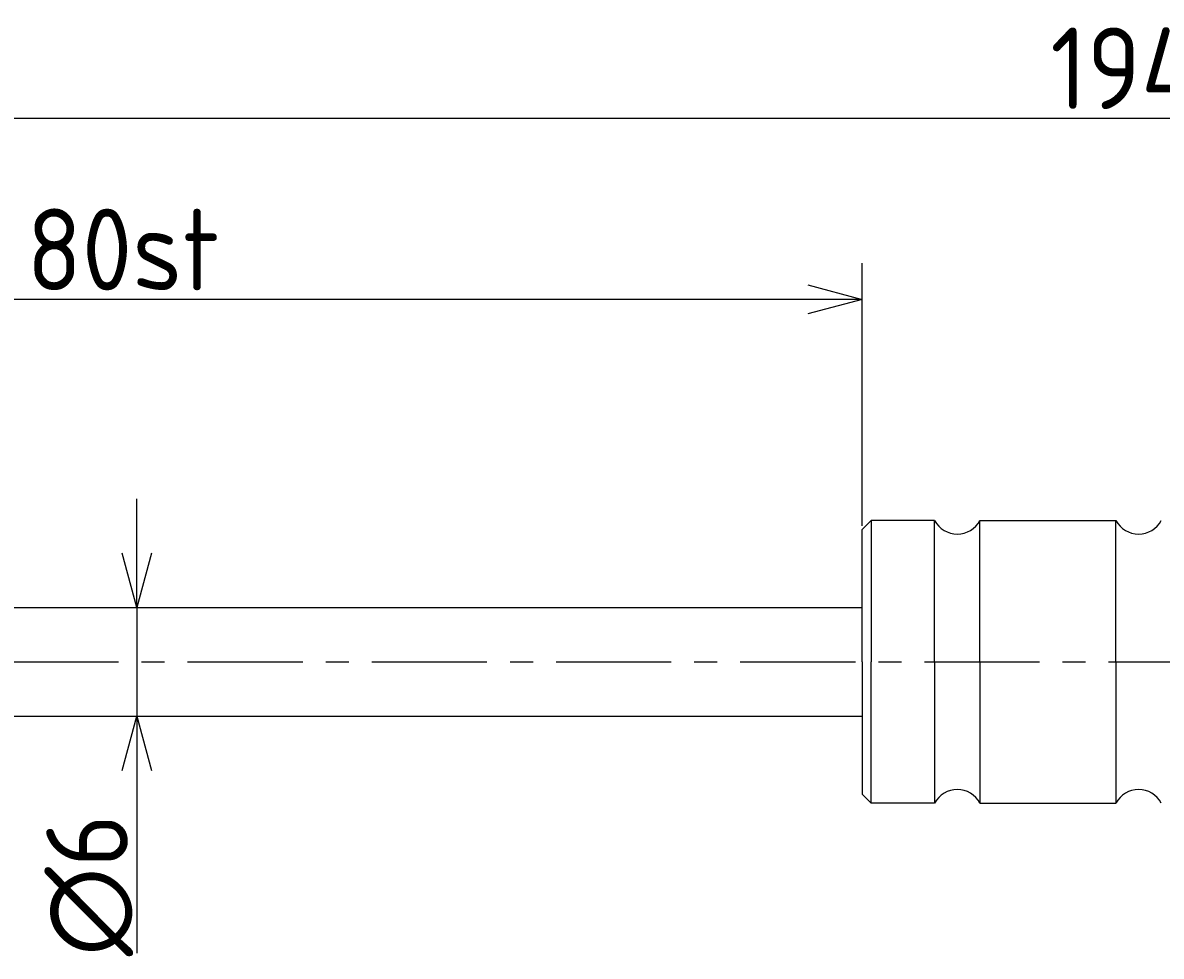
# Model space of a CAD drawing. Extents: x 85 to 325, y 149 to 210.
# Tile 2 of 3: x 141 to 204, y 159 to 210. Entities that reach past the tile are written whole.
import ezdxf

# ---------------------------------------------------------------- set-up
doc = ezdxf.new("R2010")
doc.units = 0
doc.header["$LTSCALE"] = 0.2
doc.linetypes.add('CENTER', pattern=[50.8, 31.75, -6.35, 6.35, -6.35])
doc.layers.get('0').update_dxf_attribs({"linetype": 'CONTINUOUS'})
doc.layers.get('DEFPOINTS').update_dxf_attribs({"linetype": 'CONTINUOUS'})
for name, color, linetype in [('18-0-CON', 3, 'CONTINUOUS'), ('18-2-CEN', 1, 'CENTER'), ('35-0-CON', 7, 'CONTINUOUS')]:
    doc.layers.add(name, color=color, linetype=linetype)
doc.styles.add('DIMENSION', font='isocp.shx', dxfattribs={"bigfont": 'bigfont.shx'})
doc.dimstyles.get("Standard").update_dxf_attribs({"dimtxt": 0.18, "dimasz": 0.18, "dimexe": 0.18, "dimexo": 0.0625, "dimgap": 0.09, "dimtad": 0, "dimtih": 1, "dimtoh": 1, "dimzin": 0, "dimcen": 0.09, "dimazin": 3, "dimtfac": 1, "dimtofl": 0, "dimtmove": 0, "dimatfit": 3})

# ---------------------------------------------------------------- blocks, each defined once
blk = doc.blocks.new('_OPEN30')
at = {"color": 0, "linetype": 'BYBLOCK'}
for p, q in [((-1, 0.268), (0, 0)), ((0, 0), (-1, -0.268)), ((0, 0), (-1, 0))]:
    blk.add_line(p, q, dxfattribs=at)
blk = doc.blocks.new('*U25')
at = {"layer": '18-0-CON', "color": 161, "style": 'DIMENSION'}
blk.add_text('80st', height=4.5, dxfattribs=at).set_placement((141.288, 195.5))
blk = doc.blocks.new('*D24')
at = {"layer": '18-0-CON', "color": 161}
for p, q in [((107.369, 178.5), (107.369, 197)), ((187.369, 182.5), (187.369, 197)), ((184.369, 195), (110.369, 195))]:
    blk.add_line(p, q, dxfattribs=at)
at = {"layer": 'DEFPOINTS', "color": 0}
for p in [(107.369, 195), (187.369, 182), (107.369, 178)]:
    blk.add_point(p, dxfattribs=at)
at = {"layer": '18-0-CON'}
blk.add_blockref('*U25', (0, 0), dxfattribs=at)
at = {"layer": '18-0-CON', "color": 161, "xscale": 3.000000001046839, "yscale": 3.000000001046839, "zscale": 3.000000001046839, "rotation": 180}
blk.add_blockref('_OPEN30', (107.369, 195), dxfattribs=at)
at = {"layer": '18-0-CON', "color": 161, "xscale": 3.000000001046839, "yscale": 3.000000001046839, "zscale": 3.000000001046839}
blk.add_blockref('_OPEN30', (187.369, 195), dxfattribs=at)
blk = doc.blocks.new('*U29')
at = {"layer": '18-0-CON', "color": 161, "style": 'DIMENSION'}
for s, height, p in [('194', 4.5, (197.755, 205.5)), ('±2', 2.7, (206.77, 207.3))]:
    blk.add_text(s, height=height, dxfattribs=at).set_placement(p)
blk = doc.blocks.new('*D28')
at = {"layer": '18-0-CON', "color": 161}
for p, q in [((107.369, 178.5), (107.369, 207)), ((301.369, 182.5), (301.369, 207)), ((110.369, 205), (298.369, 205))]:
    blk.add_line(p, q, dxfattribs=at)
at = {"layer": 'DEFPOINTS', "color": 0}
for p in [(301.369, 205), (301.369, 182), (107.369, 178)]:
    blk.add_point(p, dxfattribs=at)
at = {"layer": '18-0-CON'}
blk.add_blockref('*U29', (0, 0), dxfattribs=at)
at = {"layer": '18-0-CON', "color": 161, "xscale": 3.000000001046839, "yscale": 3.000000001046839, "zscale": 3.000000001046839, "rotation": 180}
blk.add_blockref('_OPEN30', (107.369, 205), dxfattribs=at)
at = {"layer": '18-0-CON', "color": 161, "xscale": 3.000000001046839, "yscale": 3.000000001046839, "zscale": 3.000000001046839}
blk.add_blockref('_OPEN30', (301.369, 205), dxfattribs=at)
blk = doc.blocks.new('*U36')
at = {"layer": '18-0-CON', "color": 161, "style": 'DIMENSION'}
blk.add_text('∅6', height=4.5, rotation=90, dxfattribs=at).set_placement((146.869, 158.752))
blk = doc.blocks.new('*D35')
at = {"layer": '18-0-CON', "color": 161}
for p, q in [((147.369, 181), (147.369, 184)), ((147.369, 178), (147.369, 172)), ((147.369, 169), (147.369, 158.927))]:
    blk.add_line(p, q, dxfattribs=at)
at = {"layer": 'DEFPOINTS', "color": 0}
for p in [(147.369, 178), (147.369, 172), (147.369, 172)]:
    blk.add_point(p, dxfattribs=at)
at = {"layer": '18-0-CON', "color": 161, "xscale": 3.000000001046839, "yscale": 3.000000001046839, "zscale": 3.000000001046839}
for p, rotation in [((147.369, 178), 270), ((147.369, 172), 90)]:
    blk.add_blockref('_OPEN30', p, dxfattribs=dict(at, rotation=rotation))
at = {"layer": '18-0-CON'}
blk.add_blockref('*U36', (0, 0), dxfattribs=at)

msp = doc.modelspace()

# ---------------------------------------------------------------- linework, layer by layer
at = {"layer": '18-2-CEN'}
msp.add_line((99.369, 175), (310.369, 175), dxfattribs=at)
at = {"layer": '35-0-CON'}
for p, q in [((187.869, 182.8), (187.369, 182.3)), ((191.369, 182.8), (187.869, 182.8)), ((187.869, 182.8), (187.869, 175)), ((191.369, 175), (191.369, 182.8)), ((193.869, 182.8), (201.369, 182.8)), ((193.869, 175), (193.869, 182.8)), ((201.369, 175), (201.369, 182.8)), ((187.369, 175), (187.369, 182.3)), ((107.369, 178), (187.369, 178)), ((187.369, 175), (187.369, 167.7)), ((187.869, 167.2), (187.869, 175)), ((191.369, 175), (191.369, 167.2)), ((193.869, 175), (193.869, 167.2)), ((201.369, 175), (201.369, 167.2)), ((107.369, 172), (187.369, 172)), ((187.869, 167.2), (187.369, 167.7)), ((191.369, 167.2), (187.869, 167.2)), ((193.869, 167.2), (201.369, 167.2))]:
    msp.add_line(p, q, dxfattribs=at)
for centre, start, end in [((192.619, 183.467), 208.07249, 331.92751), ((202.619, 183.467), 208.07249, 331.92751), ((192.619, 166.533), 28.07249, 151.92751), ((202.619, 166.533), 28.07249, 151.92751)]:
    msp.add_arc(centre, 1.417, start, end, dxfattribs=at)

# ---------------------------------------------------------------- dimensions: what is measured, and where the dimension line sits
at = {"layer": '18-0-CON'}
for base, p1, p2, override, picture, middle in [((301.369, 205), (107.369, 178), (301.369, 182), {"dimscale": 1, "dimgap": 0.5, "dimtol": 1, "dimlim": 0, "dimtp": 2, "dimtm": 2, "dimtolj": 2}, '*D28', (204.369, 207.75)), ((107.369, 195), (187.369, 182), (107.369, 178), {"dimscale": 1, "dimpost": 'st'}, '*D24', (147.369, 197.75))]:
    dim = msp.add_linear_dim(base=base, p1=p1, p2=p2, dimstyle='Standard', override=override, dxfattribs=at)
    dim.commit()
    dim.dimension.update_dxf_attribs({"geometry": picture, "text_midpoint": middle})
dim = msp.add_linear_dim(base=(147.369, 172), p1=(147.369, 178), p2=(147.369, 172), angle=90, dimstyle='Standard', override={"dimscale": 1, "dimpost": '%%c<>', "dimse1": 1, "dimse2": 1}, dxfattribs=at)
dim.commit()
dim.dimension.update_dxf_attribs({"geometry": '*D35', "text_midpoint": (144.619, 162.463)})

doc.saveas('drawing.dxf')
